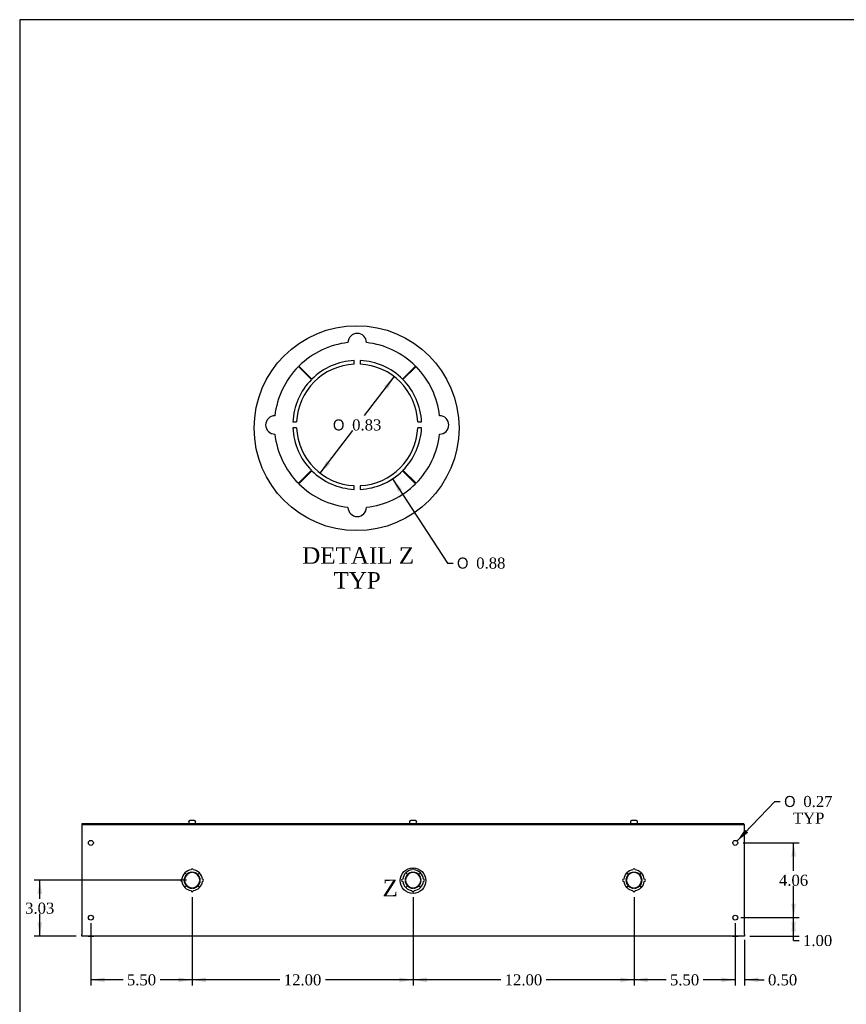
# Model space of a CAD drawing. Header units: inches. Extents: x 1 to 150, y -1 to 99.
# Tile 2 of 8: x 1 to 46, y 46 to 99. Entities that reach past the tile are written whole.
import ezdxf
from ezdxf.enums import TextEntityAlignment as Align
from ezdxf.lldxf.tags import DXFTag

# ---------------------------------------------------------------- set-up
doc = ezdxf.new("R2010")
doc.units = ezdxf.units.IN
doc.header["$MEASUREMENT"] = 0
for name, color, linetype in [('COM56307-6', 7, 'Continuous'), ('COM70723-3', 7, 'Continuous'), ('Default', 7, 'Continuous'), ('SCS19515', 7, 'Continuous')]:
    doc.layers.add(name, color=color, linetype=linetype)
doc.styles.add('SEACAD_Solid_Edge_ANSI1_Symbols', font='txt')
doc.styles.add('SEACAD_Times_New_Roman', font='times.ttf')
tags = doc.linetypes.add('CENTER2', pattern=[1.125, 0.75, -0.125, 0.125, -0.125]).pattern_tags.tags
tags[10:11] = [DXFTag(74, 4), DXFTag(75, 0), DXFTag(340, '0'), DXFTag(46, 0.0), DXFTag(50, 0.0), DXFTag(44, 0.0), DXFTag(45, 0.0)]
tags[8:9] = [DXFTag(74, 4), DXFTag(75, 0), DXFTag(340, '0'), DXFTag(46, 0.0), DXFTag(50, 0.0), DXFTag(44, 0.0), DXFTag(45, 0.0)]
tags[6:7] = [DXFTag(74, 4), DXFTag(75, 0), DXFTag(340, '0'), DXFTag(46, 0.0), DXFTag(50, 0.0), DXFTag(44, 0.0), DXFTag(45, 0.0)]
tags[4:5] = [DXFTag(74, 4), DXFTag(75, 0), DXFTag(340, '0'), DXFTag(46, 0.0), DXFTag(50, 0.0), DXFTag(44, 0.0), DXFTag(45, 0.0)]
doc.dimstyles.new('HAMMOND_(STH_-_120x80)', dxfattribs={"dimtxt": 0.6, "dimasz": 0.75, "dimexe": 0.3, "dimexo": 0.3, "dimgap": 0.15, "dimtad": 0, "dimtih": 1, "dimtoh": 1, "dimzin": 0, "dimdsep": 46, "dimtxsty": 'SEACAD_Times_New_Roman', "dimblk1": '_SE_FILLED', "dimblk2": '_SE_FILLED', "dimsah": 1, "dimcen": 0.3, "dimadec": 0, "dimazin": 0, "dimtfac": 0.8, "dimtofl": 0, "dimtmove": 0, "dimatfit": 3, "dimfxl": 1, "dimtolj": 1, "dimtzin": 0, "dimarcsym": 0})

# ---------------------------------------------------------------- blocks, each defined once
blk = doc.blocks.new('SE4')
at = {"layer": 'COM56307-6', "color": 7, "linetype": 'Continuous'}
for p, q in [((4.043, 55.866), (39.981, 55.866)), ((4.043, 55.809), (4.043, 55.866)), ((4.043, 55.809), (39.981, 55.809)), ((39.981, 55.809), (39.981, 55.866))]:
    blk.add_line(p, q, dxfattribs=at)
at = {"layer": 'COM70723-3', "color": 7, "linetype": 'Continuous'}
for p, q in [((4.012, 55.809), (4.043, 55.809)), ((4.012, 55.809), (4.012, 55.723)), ((4.012, 55.723), (4.012, 49.838)), ((39.981, 55.809), (40.012, 55.809)), ((40.012, 55.723), (40.012, 55.809)), ((40.012, 49.838), (40.012, 55.723)), ((9.613, 53.177), (9.701, 53.089)), ((9.704, 53.091), (9.616, 53.18)), ((9.992, 53.193), (9.992, 53.218)), ((10.032, 53.218), (10.032, 53.193)), ((10.408, 53.18), (10.32, 53.091)), ((10.323, 53.089), (10.412, 53.177)), ((21.613, 53.177), (21.701, 53.089)), ((21.704, 53.091), (21.616, 53.18)), ((21.992, 53.193), (21.992, 53.218)), ((22.032, 53.218), (22.032, 53.193)), ((22.408, 53.18), (22.32, 53.091)), ((22.323, 53.089), (22.412, 53.177)), ((33.613, 53.177), (33.701, 53.089)), ((33.704, 53.091), (33.616, 53.18)), ((33.992, 53.193), (33.992, 53.218)), ((34.032, 53.218), (34.032, 53.193)), ((34.408, 53.18), (34.32, 53.091)), ((34.323, 53.089), (34.412, 53.177)), ((9.575, 52.801), (9.6, 52.801)), ((9.6, 52.761), (9.575, 52.761)), ((9.701, 52.473), (9.613, 52.385)), ((9.616, 52.381), (9.704, 52.47)), ((10.32, 52.47), (10.408, 52.381)), ((10.412, 52.385), (10.323, 52.473)), ((10.424, 52.801), (10.449, 52.801)), ((10.449, 52.761), (10.424, 52.761)), ((21.575, 52.801), (21.6, 52.801)), ((21.6, 52.761), (21.575, 52.761)), ((21.701, 52.473), (21.613, 52.385)), ((21.616, 52.381), (21.704, 52.47)), ((22.32, 52.47), (22.408, 52.381)), ((22.412, 52.385), (22.323, 52.473)), ((22.424, 52.801), (22.449, 52.801)), ((22.449, 52.761), (22.424, 52.761)), ((33.575, 52.801), (33.6, 52.801)), ((33.6, 52.761), (33.575, 52.761)), ((33.701, 52.473), (33.613, 52.385)), ((33.616, 52.381), (33.704, 52.47)), ((34.32, 52.47), (34.408, 52.381)), ((34.412, 52.385), (34.323, 52.473)), ((34.424, 52.801), (34.449, 52.801)), ((34.449, 52.761), (34.424, 52.761)), ((9.992, 52.344), (9.992, 52.369)), ((10.032, 52.369), (10.032, 52.344)), ((21.992, 52.344), (21.992, 52.369)), ((22.032, 52.369), (22.032, 52.344)), ((33.992, 52.344), (33.992, 52.369)), ((34.032, 52.369), (34.032, 52.344)), ((4.012, 49.752), (4.012, 49.838)), ((40.012, 49.752), (4.012, 49.752)), ((4.356, 49.752), (4.668, 49.752)), ((39.356, 49.752), (39.668, 49.752)), ((40.012, 49.838), (40.012, 49.752))]:
    blk.add_line(p, q, dxfattribs=at)
for centre in [(4.512, 54.809), (39.512, 54.809), (4.512, 50.752), (39.512, 50.752)]:
    blk.add_circle(centre, 0.133, dxfattribs=at)
for centre, radius, start, end in [((10.012, 52.781), 0.562, 135.25, 173.6206), ((10.012, 52.781), 0.438, 135.25, 177.3799), ((10.012, 52.781), 0.413, 92.7791, 177.2209), ((10.012, 52.781), 0.562, 96.3794, 134.75), ((10.012, 52.781), 0.438, 92.6201, 134.75), ((10.012, 53.34), 0.0625, 0, 180), ((10.012, 52.781), 0.438, 45.25, 87.3799), ((10.012, 52.781), 0.413, 2.7791, 87.2209), ((10.012, 52.781), 0.563, 45.25, 83.6206), ((10.012, 52.781), 0.438, 2.6201, 44.75), ((10.012, 52.781), 0.563, 6.3794, 44.75), ((22.012, 52.781), 0.562, 135.25, 173.6206), ((22.012, 52.781), 0.438, 135.25, 177.3799), ((22.012, 52.781), 0.413, 92.7791, 177.2209), ((22.012, 52.781), 0.563, 96.3794, 134.75), ((22.012, 52.781), 0.438, 92.6201, 134.75), ((22.012, 53.34), 0.0625, 0, 180), ((22.012, 52.781), 0.438, 45.25, 87.3799), ((22.012, 52.781), 0.413, 2.7791, 87.2209), ((22.012, 52.781), 0.563, 45.25, 83.6206), ((22.012, 52.781), 0.438, 2.6201, 44.75), ((22.012, 52.781), 0.563, 6.3794, 44.75), ((34.012, 52.781), 0.562, 135.25, 173.6206), ((34.012, 52.781), 0.438, 135.25, 177.3799), ((34.012, 52.781), 0.413, 92.7791, 177.2209), ((34.012, 52.781), 0.562, 96.3794, 134.75), ((34.012, 52.781), 0.438, 92.6201, 134.75), ((34.012, 53.34), 0.0625, 0, 180), ((34.012, 52.781), 0.438, 45.25, 87.3799), ((34.012, 52.781), 0.413, 2.7791, 87.2209), ((34.012, 52.781), 0.563, 45.25, 83.6206), ((34.012, 52.781), 0.438, 2.6201, 44.75), ((34.012, 52.781), 0.563, 6.3794, 44.75), ((9.453, 52.781), 0.0625, 90, 270), ((10.012, 52.781), 0.562, 186.3794, 224.75), ((10.012, 52.781), 0.438, 182.6201, 224.75), ((10.012, 52.781), 0.413, 182.7791, 267.2209), ((10.012, 52.781), 0.562, 225.25, 263.6206), ((10.012, 52.781), 0.438, 225.25, 267.3799), ((10.012, 52.781), 0.413, 272.7791, 357.2209), ((10.012, 52.781), 0.438, 272.6201, 314.75), ((10.012, 52.781), 0.562, 276.3794, 314.75), ((10.012, 52.781), 0.438, 315.25, 357.3799), ((10.012, 52.781), 0.563, 315.25, 353.6206), ((10.571, 52.781), 0.0625, 270, 90), ((21.453, 52.781), 0.0625, 90, 270), ((22.012, 52.781), 0.562, 186.3794, 224.75), ((22.012, 52.781), 0.438, 182.6201, 224.75), ((22.012, 52.781), 0.413, 182.7791, 267.2209), ((22.012, 52.781), 0.562, 225.25, 263.6206), ((22.012, 52.781), 0.438, 225.25, 267.3799), ((22.012, 52.781), 0.413, 272.7791, 357.2209), ((22.012, 52.781), 0.438, 272.6201, 314.75), ((22.012, 52.781), 0.562, 276.3794, 314.75), ((22.012, 52.781), 0.438, 315.25, 357.3799), ((22.012, 52.781), 0.563, 315.25, 353.6206), ((22.571, 52.781), 0.0625, 270, 90), ((33.453, 52.781), 0.0625, 90, 270), ((34.012, 52.781), 0.562, 186.3794, 224.75), ((34.012, 52.781), 0.438, 182.6201, 224.75), ((34.012, 52.781), 0.413, 182.7791, 267.2209), ((34.012, 52.781), 0.562, 225.25, 263.6206), ((34.012, 52.781), 0.438, 225.25, 267.3799), ((34.012, 52.781), 0.413, 272.7791, 357.2209), ((34.012, 52.781), 0.438, 272.6201, 314.75), ((34.012, 52.781), 0.562, 276.3794, 314.75), ((34.012, 52.781), 0.438, 315.25, 357.3799), ((34.012, 52.781), 0.563, 315.25, 353.6206), ((34.571, 52.781), 0.0625, 270, 90), ((10.012, 52.222), 0.0625, 180, 0), ((22.012, 52.222), 0.0625, 180, 0), ((34.012, 52.222), 0.0625, 180, 0)]:
    blk.add_arc(centre, radius, start, end, dxfattribs=at)
at = {"layer": 'SCS19515', "color": 7, "linetype": 'Continuous'}
for p, q in [((9.825, 55.951), (9.825, 55.891)), ((9.828, 55.966), (9.826, 55.966)), ((9.919, 56.041), (10.105, 56.041)), ((10.196, 55.966), (10.198, 55.966)), ((10.2, 55.891), (10.2, 55.951)), ((21.825, 55.951), (21.825, 55.891)), ((21.828, 55.966), (21.826, 55.966)), ((21.919, 56.041), (22.105, 56.041)), ((22.198, 55.966), (22.196, 55.966)), ((22.2, 55.891), (22.2, 55.951)), ((33.825, 55.951), (33.825, 55.891)), ((33.828, 55.966), (33.826, 55.966)), ((33.919, 56.041), (34.105, 56.041)), ((34.196, 55.966), (34.198, 55.966)), ((34.2, 55.891), (34.2, 55.951))]:
    blk.add_line(p, q, dxfattribs=at)
for centre, radius, start, end in [((9.915, 55.951), 0.09, 170.4059, 180), ((9.85, 55.891), 0.025, 180, 270), ((10.175, 55.891), 0.025, 270, 0), ((10.11, 55.951), 0.09, 0, 9.5941), ((21.915, 55.951), 0.09, 170.4059, 180), ((21.85, 55.891), 0.025, 180, 270), ((22.175, 55.891), 0.025, 270, 0), ((22.11, 55.951), 0.09, 0, 9.5941), ((33.915, 55.951), 0.09, 170.4059, 180), ((33.85, 55.891), 0.025, 180, 270), ((34.175, 55.891), 0.025, 270, 0), ((34.11, 55.951), 0.09, 0, 9.5941)]:
    blk.add_arc(centre, radius, start, end, dxfattribs=at)
for points in [[(9.828, 55.966), (9.829, 55.971), (9.831, 55.977), (9.834, 55.987), (9.837, 55.992), (9.842, 56.001), (9.845, 56.005), (9.852, 56.013), (9.856, 56.017), (9.864, 56.024), (9.869, 56.027), (9.878, 56.032), (9.883, 56.034), (9.893, 56.038), (9.898, 56.039), (9.909, 56.041), (9.914, 56.041), (9.919, 56.041)], [(10.105, 56.041), (10.11, 56.041), (10.116, 56.041), (10.126, 56.039), (10.131, 56.038), (10.141, 56.034), (10.146, 56.032), (10.156, 56.027), (10.16, 56.024), (10.168, 56.017), (10.172, 56.013), (10.179, 56.005), (10.182, 56.001), (10.188, 55.992), (10.19, 55.987), (10.194, 55.977), (10.195, 55.971), (10.196, 55.966)], [(21.828, 55.966), (21.829, 55.971), (21.831, 55.977), (21.834, 55.987), (21.837, 55.992), (21.842, 56.001), (21.845, 56.005), (21.852, 56.013), (21.856, 56.017), (21.864, 56.024), (21.869, 56.027), (21.878, 56.032), (21.883, 56.034), (21.893, 56.038), (21.898, 56.039), (21.909, 56.041), (21.914, 56.041), (21.919, 56.041)], [(22.105, 56.041), (22.11, 56.041), (22.116, 56.041), (22.126, 56.039), (22.131, 56.038), (22.141, 56.034), (22.146, 56.032), (22.156, 56.027), (22.16, 56.024), (22.168, 56.017), (22.172, 56.013), (22.179, 56.005), (22.182, 56.001), (22.188, 55.992), (22.19, 55.987), (22.194, 55.977), (22.195, 55.971), (22.196, 55.966)], [(33.828, 55.966), (33.829, 55.971), (33.831, 55.977), (33.834, 55.987), (33.837, 55.992), (33.842, 56.001), (33.845, 56.005), (33.852, 56.013), (33.856, 56.017), (33.864, 56.024), (33.869, 56.027), (33.878, 56.032), (33.883, 56.034), (33.893, 56.038), (33.898, 56.039), (33.909, 56.041), (33.914, 56.041), (33.919, 56.041)], [(34.105, 56.041), (34.11, 56.041), (34.116, 56.041), (34.126, 56.039), (34.131, 56.038), (34.141, 56.034), (34.146, 56.032), (34.156, 56.027), (34.16, 56.024), (34.168, 56.017), (34.172, 56.013), (34.179, 56.005), (34.182, 56.001), (34.188, 55.992), (34.19, 55.987), (34.194, 55.977), (34.195, 55.971), (34.196, 55.966)]]:
    blk.add_open_spline(points, degree=3, knots=[0, 0, 0, 0, 0.125, 0.125, 0.25, 0.25, 0.375, 0.375, 0.5, 0.5, 0.625, 0.625, 0.75, 0.75, 0.875, 0.875, 1, 1, 1, 1], dxfattribs=at)
blk = doc.blocks.new('DMBLK916')
at = {"layer": 'Default', "linetype": 'Continuous', "transparency": 16777216}
for points in [[(42.808, 50.002), (42.683, 50.752), (42.558, 50.002)], [(42.808, 50.502), (42.558, 50.502), (42.683, 49.752)]]:
    blk.add_hatch(color=7, dxfattribs=at).paths.add_polyline_path(points)
at = {"layer": 'Default', "color": 7, "linetype": 'Continuous', "transparency": 16777216}
for p, q in [((39.812, 50.752), (42.983, 50.752)), ((42.683, 49.51), (42.683, 50.752)), ((40.312, 49.752), (42.983, 49.752)), ((42.683, 49.51), (42.983, 49.51))]:
    blk.add_line(p, q, dxfattribs=at)
at = {"layer": 'Default', "color": 7, "linetype": 'Continuous', "transparency": 16777216, "style": 'SEACAD_Times_New_Roman'}
blk.add_text('1.00', height=0.6, dxfattribs=at).set_placement((43.193, 49.81), align=Align.TOP_LEFT)
blk = doc.blocks.new('_SE_FILLED')
at = {"color": 0}
blk.add_line((0, 0), (-1, 0), dxfattribs=at)
blk.add_solid([(0, 0), (-1, -0.1665), (-1, 0.1665), (0, 0)], dxfattribs=at)
blk = doc.blocks.new('SE9')
at = {"color": 7, "linetype": 'Continuous', "style": 'SEACAD_Times_New_Roman'}
blk.add_text('Z', height=0.9, dxfattribs=at).set_placement((20.355, 52.807), align=Align.TOP_LEFT)
blk = doc.blocks.new('SE8')
at = {"layer": 'Default', "color": 7, "linetype": 'CENTER2'}
blk.add_circle((22.008, 52.759), 0.695, dxfattribs=at)
at = {"layer": 'Default'}
blk.add_blockref('SE9', (0, 0), dxfattribs=at)
blk = doc.blocks.new('SE10')
at = {"layer": 'COM70723-3', "color": 7, "linetype": 'Continuous'}
for p, q in [((18.816, 80.792), (18.816, 80.992)), ((19.136, 80.992), (19.136, 80.792)), ((15.78, 80.664), (16.491, 79.96)), ((16.512, 79.981), (15.808, 80.691)), ((22.144, 80.691), (21.44, 79.981)), ((21.462, 79.96), (22.172, 80.664)), ((15.48, 77.656), (15.68, 77.656)), ((22.272, 77.656), (22.473, 77.656)), ((15.68, 77.336), (15.48, 77.336)), ((22.473, 77.336), (22.272, 77.336)), ((16.491, 75.032), (15.78, 74.328)), ((15.808, 74.3), (16.512, 75.01)), ((21.44, 75.01), (22.144, 74.3)), ((22.172, 74.328), (21.462, 75.032)), ((18.816, 73.999), (18.816, 74.199)), ((19.136, 74.199), (19.136, 73.999))]:
    blk.add_line(p, q, dxfattribs=at)
for centre, radius, start, end in [((18.976, 81.968), 0.5, 0, 180), ((18.976, 77.496), 4.5, 96.3794, 134.75), ((18.976, 77.496), 4.5, 45.25, 83.6206), ((18.976, 77.496), 3.3, 92.7791, 177.2209), ((18.976, 77.496), 3.5, 92.6201, 134.75), ((18.976, 77.496), 3.5, 45.25, 87.3799), ((18.976, 77.496), 3.3, 2.7791, 87.2209), ((18.976, 77.496), 4.5, 135.25, 173.6206), ((18.976, 77.496), 4.5, 6.3794, 44.75), ((18.976, 77.496), 3.5, 135.25, 177.3799), ((18.976, 77.496), 3.5, 2.6201, 44.75), ((14.504, 77.496), 0.5, 90, 270), ((23.448, 77.496), 0.5, 270, 90), ((18.976, 77.496), 4.5, 186.3794, 224.75), ((18.976, 77.496), 3.5, 182.6201, 224.75), ((18.976, 77.496), 3.3, 182.7791, 267.2209), ((18.976, 77.496), 3.3, 272.7791, 357.2209), ((18.976, 77.496), 3.5, 315.25, 357.3799), ((18.976, 77.496), 4.5, 315.25, 353.6206), ((18.976, 77.496), 3.5, 225.25, 267.3799), ((18.976, 77.496), 3.5, 272.6201, 314.75), ((18.976, 77.496), 4.5, 225.25, 263.6206), ((18.976, 77.496), 4.5, 276.3794, 314.75), ((18.976, 73.023), 0.5, 180, 0)]:
    blk.add_arc(centre, radius, start, end, dxfattribs=at)
blk = doc.blocks.new('DMBLK921')
at = {"layer": 'Default', "linetype": 'Continuous', "transparency": 16777216}
for points in [[(38.762, 47.25), (39.512, 47.375), (38.762, 47.5)], [(40.762, 47.25), (40.762, 47.5), (40.012, 47.375)]]:
    blk.add_hatch(color=7, dxfattribs=at).paths.add_polyline_path(points)
at = {"layer": 'Default', "color": 7, "linetype": 'Continuous', "transparency": 16777216}
for p, q in [((39.512, 50.452), (39.512, 47.075)), ((40.012, 49.538), (40.012, 47.075)), ((39.512, 47.375), (38.012, 47.375)), ((40.781, 47.375), (40.012, 47.375)), ((40.781, 47.375), (41.081, 47.375))]:
    blk.add_line(p, q, dxfattribs=at)
at = {"layer": 'Default', "color": 7, "linetype": 'Continuous', "transparency": 16777216, "style": 'SEACAD_Times_New_Roman'}
blk.add_text('0.50', height=0.6, dxfattribs=at).set_placement((41.291, 47.675), align=Align.TOP_LEFT)
blk = doc.blocks.new('DMBLK924')
at = {"layer": 'Default', "linetype": 'Continuous', "transparency": 16777216}
blk.add_hatch(color=7, dxfattribs=at).paths.add_polyline_path([(40.031, 55.535), (39.604, 54.905), (40.212, 55.362)])
at = {"layer": 'Default', "color": 7, "linetype": 'Continuous', "transparency": 16777216}
for p, q in [((39.604, 54.905), (41.655, 57.056)), ((41.655, 57.056), (41.955, 57.056))]:
    blk.add_line(p, q, dxfattribs=at)
for s, style, p in [('O', 'SEACAD_Solid_Edge_ANSI1_Symbols', (42.165, 57.356)), ('0.27', 'SEACAD_Times_New_Roman', (43.209, 57.356)), ('TYP', 'SEACAD_Times_New_Roman', (42.644, 56.456))]:
    blk.add_text(s, height=0.6, dxfattribs=dict(at, style=style)).set_placement(p, align=Align.TOP_LEFT)
blk = doc.blocks.new('DMBLK926')
at = {"layer": 'Default', "linetype": 'Continuous', "transparency": 16777216}
for points in [[(34.762, 47.25), (34.762, 47.5), (34.012, 47.375)], [(38.762, 47.25), (39.512, 47.375), (38.762, 47.5)]]:
    blk.add_hatch(color=7, dxfattribs=at).paths.add_polyline_path(points)
at = {"layer": 'Default', "color": 7, "linetype": 'Continuous', "transparency": 16777216}
for p, q in [((34.012, 51.859), (34.012, 47.075)), ((39.512, 50.452), (39.512, 47.075)), ((35.756, 47.375), (34.012, 47.375)), ((39.512, 47.375), (37.768, 47.375))]:
    blk.add_line(p, q, dxfattribs=at)
at = {"layer": 'Default', "color": 7, "linetype": 'Continuous', "transparency": 16777216, "style": 'SEACAD_Times_New_Roman'}
blk.add_text('5.50', height=0.6, dxfattribs=at).set_placement((35.966, 47.675), align=Align.TOP_LEFT)
blk = doc.blocks.new('DMBLK927')
at = {"layer": 'Default', "linetype": 'Continuous', "transparency": 16777216}
for points in [[(22.762, 47.25), (22.762, 47.5), (22.012, 47.375)], [(33.262, 47.25), (34.012, 47.375), (33.262, 47.5)]]:
    blk.add_hatch(color=7, dxfattribs=at).paths.add_polyline_path(points)
at = {"layer": 'Default', "color": 7, "linetype": 'Continuous', "transparency": 16777216}
for p, q in [((22.012, 51.859), (22.012, 47.075)), ((34.012, 51.859), (34.012, 47.075)), ((26.778, 47.375), (22.012, 47.375)), ((34.012, 47.375), (29.246, 47.375))]:
    blk.add_line(p, q, dxfattribs=at)
at = {"layer": 'Default', "color": 7, "linetype": 'Continuous', "transparency": 16777216, "style": 'SEACAD_Times_New_Roman'}
blk.add_text('12.00', height=0.6, dxfattribs=at).set_placement((26.988, 47.675), align=Align.TOP_LEFT)
blk = doc.blocks.new('DMBLK928')
at = {"layer": 'Default', "linetype": 'Continuous', "transparency": 16777216}
for points in [[(10.762, 47.25), (10.762, 47.5), (10.012, 47.375)], [(21.262, 47.25), (22.012, 47.375), (21.262, 47.5)]]:
    blk.add_hatch(color=7, dxfattribs=at).paths.add_polyline_path(points)
at = {"layer": 'Default', "color": 7, "linetype": 'Continuous', "transparency": 16777216}
for p, q in [((10.012, 51.859), (10.012, 47.075)), ((22.012, 51.859), (22.012, 47.075)), ((14.778, 47.375), (10.012, 47.375)), ((22.012, 47.375), (17.246, 47.375))]:
    blk.add_line(p, q, dxfattribs=at)
at = {"layer": 'Default', "color": 7, "linetype": 'Continuous', "transparency": 16777216, "style": 'SEACAD_Times_New_Roman'}
blk.add_text('12.00', height=0.6, dxfattribs=at).set_placement((14.988, 47.675), align=Align.TOP_LEFT)
blk = doc.blocks.new('DMBLK929')
at = {"layer": 'Default', "linetype": 'Continuous', "transparency": 16777216}
for points in [[(5.262, 47.25), (5.262, 47.5), (4.512, 47.375)], [(9.262, 47.25), (10.012, 47.375), (9.262, 47.5)]]:
    blk.add_hatch(color=7, dxfattribs=at).paths.add_polyline_path(points)
at = {"layer": 'Default', "color": 7, "linetype": 'Continuous', "transparency": 16777216}
for p, q in [((10.012, 51.859), (10.012, 47.075)), ((4.512, 50.452), (4.512, 47.075)), ((6.256, 47.375), (4.512, 47.375)), ((10.012, 47.375), (8.268, 47.375))]:
    blk.add_line(p, q, dxfattribs=at)
at = {"layer": 'Default', "color": 7, "linetype": 'Continuous', "transparency": 16777216, "style": 'SEACAD_Times_New_Roman'}
blk.add_text('5.50', height=0.6, dxfattribs=at).set_placement((6.466, 47.675), align=Align.TOP_LEFT)
blk = doc.blocks.new('DMBLK930')
at = {"layer": 'Default', "linetype": 'Continuous', "transparency": 16777216}
for points in [[(42.808, 54.059), (42.683, 54.809), (42.558, 54.059)], [(42.808, 51.502), (42.558, 51.502), (42.683, 50.752)]]:
    blk.add_hatch(color=7, dxfattribs=at).paths.add_polyline_path(points)
at = {"layer": 'Default', "color": 7, "linetype": 'Continuous', "transparency": 16777216}
for p, q in [((39.945, 54.809), (42.983, 54.809)), ((42.683, 53.291), (42.683, 54.809)), ((42.683, 50.752), (42.683, 52.481)), ((39.945, 50.752), (42.983, 50.752))]:
    blk.add_line(p, q, dxfattribs=at)
at = {"layer": 'Default', "color": 7, "linetype": 'Continuous', "transparency": 16777216, "style": 'SEACAD_Times_New_Roman'}
blk.add_text('4.06', height=0.6, dxfattribs=at).set_placement((41.886, 53.081), align=Align.TOP_LEFT)
blk = doc.blocks.new('DMBLK931')
at = {"layer": 'Default', "linetype": 'Continuous', "transparency": 16777216}
for points in [[(20.432, 79.593), (20.63, 79.441), (20.988, 80.112)], [(17.323, 75.55), (16.965, 74.88), (17.521, 75.398)]]:
    blk.add_hatch(color=7, dxfattribs=at).paths.add_polyline_path(points)
at = {"layer": 'Default', "color": 7, "linetype": 'Continuous', "transparency": 16777216}
for p, q in [((19.368, 78.006), (20.988, 80.112)), ((16.965, 74.88), (18.746, 77.196))]:
    blk.add_line(p, q, dxfattribs=at)
for s, style, p in [('O', 'SEACAD_Solid_Edge_ANSI1_Symbols', (17.658, 77.796)), ('0.83', 'SEACAD_Times_New_Roman', (18.702, 77.796))]:
    blk.add_text(s, height=0.6, dxfattribs=dict(at, style=style)).set_placement(p, align=Align.TOP_LEFT)
blk = doc.blocks.new('DMBLK932')
at = {"layer": 'Default', "linetype": 'Continuous', "transparency": 16777216}
blk.add_hatch(color=7, dxfattribs=at).paths.add_polyline_path([(21.409, 74.008), (20.893, 74.567), (21.2, 73.871)])
at = {"layer": 'Default', "color": 7, "linetype": 'Continuous', "transparency": 16777216}
for p, q in [((20.893, 74.567), (23.886, 69.997)), ((23.886, 69.997), (24.186, 69.997))]:
    blk.add_line(p, q, dxfattribs=at)
blk.add_arc((18.976, 77.496), 3.5, 293.3915, 310.3389, dxfattribs=at)
for s, style, p in [('O', 'SEACAD_Solid_Edge_ANSI1_Symbols', (24.396, 70.297)), ('0.88', 'SEACAD_Times_New_Roman', (25.44, 70.297))]:
    blk.add_text(s, height=0.6, dxfattribs=dict(at, style=style)).set_placement(p, align=Align.TOP_LEFT)
blk = doc.blocks.new('DMBLK933')
at = {"layer": 'Default', "linetype": 'Continuous', "transparency": 16777216}
for points in [[(1.609, 52.031), (1.859, 52.031), (1.734, 52.781)], [(1.609, 50.502), (1.734, 49.752), (1.859, 50.502)]]:
    blk.add_hatch(color=7, dxfattribs=at).paths.add_polyline_path(points)
at = {"layer": 'Default', "color": 7, "linetype": 'Continuous', "transparency": 16777216}
for p, q in [((9.712, 52.781), (1.434, 52.781)), ((1.734, 51.776), (1.734, 52.781)), ((1.734, 49.752), (1.734, 50.966)), ((3.712, 49.752), (1.434, 49.752))]:
    blk.add_line(p, q, dxfattribs=at)
at = {"layer": 'Default', "color": 7, "linetype": 'Continuous', "transparency": 16777216, "style": 'SEACAD_Times_New_Roman'}
blk.add_text('3.03', height=0.6, dxfattribs=at).set_placement((0.938, 51.566), align=Align.TOP_LEFT)
blk = doc.blocks.new('BORDER')
at = {"layer": 'Default', "color": 7, "linetype": 'Continuous'}
for p, q in [((0, 27.86), (-41.86, 27.86)), ((-41.86, 27.86), (-41.86, 0))]:
    blk.add_line(p, q, dxfattribs=at)

msp = doc.modelspace()

# ---------------------------------------------------------------- linework, layer by layer
at = {"color": 7, "linetype": 'CENTER2'}
msp.add_circle((18.944, 77.321), 5.562, dxfattribs=at)

# ---------------------------------------------------------------- block references
at = {"layer": 'Default', "color": 7, "xscale": 3.56, "yscale": 3.56, "zscale": 3.56}
msp.add_blockref('BORDER', (149.664, 0.311), dxfattribs=at)
at = {"layer": 'Default'}
for name in ['SE10', 'SE4', 'SE8']:
    msp.add_blockref(name, (0, 0), dxfattribs=at)

# ---------------------------------------------------------------- texts
at = {"layer": 'Default', "color": 7, "linetype": 'Continuous', "style": 'SEACAD_Times_New_Roman'}
for s, p in [('DETAIL Z', (15.99, 70.859)), ('TYP', (17.686, 69.509))]:
    msp.add_text(s, height=0.9, dxfattribs=at).set_placement(p, align=Align.TOP_LEFT)

# ---------------------------------------------------------------- dimensions: what is measured, and where the dimension line sits
at = {"layer": 'Default', "color": 7, "linetype": 'Continuous'}
for p1, p2, override, picture, middle in [((17.059, 80.424), (20.893, 74.567), {"dimlfac": 0.125}, 'DMBLK932', (24.186, 69.997)), ((16.965, 74.88), (20.988, 80.112), {"dimlfac": 0.125, "dimtofl": 1, "dimtmove": 1}, 'DMBLK931', (18.976, 77.496))]:
    dim = msp.add_diameter_dim_2p(p1=p1, p2=p2, text='\\A1;<>', dimstyle='HAMMOND_(STH_-_120x80)', override=override, dxfattribs=at)
    dim.commit()
    dim.dimension.update_dxf_attribs({"geometry": picture, "text_midpoint": middle, "dimtype": 163})
dim = msp.add_diameter_dim_2p(p1=(39.42, 54.713), p2=(39.604, 54.905), text='\\A1;<>\\PTYP', dimstyle='HAMMOND_(STH_-_120x80)', dxfattribs=at)
dim.commit()
dim.dimension.update_dxf_attribs({"geometry": 'DMBLK924', "text_midpoint": (41.955, 57.056), "dimtype": 163})
for base, p1, p2, picture, middle, dimtype in [((42.683, 50.752), (39.645, 50.752), (39.645, 54.809), 'DMBLK930', (42.683, 52.781), 161), ((1.734, 52.781), (4.012, 49.752), (10.012, 52.781), 'DMBLK933', (1.734, 51.266), 160)]:
    dim = msp.add_linear_dim(base=base, p1=p1, p2=p2, angle=90, text='\\A1;<>', dimstyle='HAMMOND_(STH_-_120x80)', dxfattribs=at)
    dim.commit()
    dim.dimension.update_dxf_attribs({"geometry": picture, "text_midpoint": middle, "dimtype": dimtype})
for base, p1, p2, picture, middle in [((4.512, 47.375), (10.012, 52.159), (4.512, 50.752), 'DMBLK929', (7.262, 47.375)), ((10.012, 47.375), (22.012, 52.159), (10.012, 52.159), 'DMBLK928', (16.012, 47.375)), ((22.012, 47.375), (34.012, 52.159), (22.012, 52.159), 'DMBLK927', (28.012, 47.375)), ((34.012, 47.375), (39.512, 50.752), (34.012, 52.159), 'DMBLK926', (36.762, 47.375))]:
    dim = msp.add_linear_dim(base=base, p1=p1, p2=p2, text='\\A1;<>', dimstyle='HAMMOND_(STH_-_120x80)', dxfattribs=at)
    dim.commit()
    dim.dimension.update_dxf_attribs({"geometry": picture, "text_midpoint": middle, "dimtype": 160})
dim = msp.add_linear_dim(base=(39.512, 47.375), p1=(40.012, 49.838), p2=(39.512, 50.752), text='\\A1;<>', dimstyle='HAMMOND_(STH_-_120x80)', override={"dimtmove": 1}, dxfattribs=at)
dim.commit()
dim.dimension.update_dxf_attribs({"geometry": 'DMBLK921', "text_midpoint": (41.081, 47.375), "dimtype": 160})
dim = msp.add_linear_dim(base=(42.683, 50.752), p1=(40.012, 49.752), p2=(39.512, 50.752), angle=90, text='\\A1;<>', dimstyle='HAMMOND_(STH_-_120x80)', override={"dimtmove": 1}, dxfattribs=at)
dim.commit()
dim.dimension.update_dxf_attribs({"geometry": 'DMBLK916', "text_midpoint": (42.983, 49.51), "dimtype": 160})

doc.saveas('drawing.dxf')
